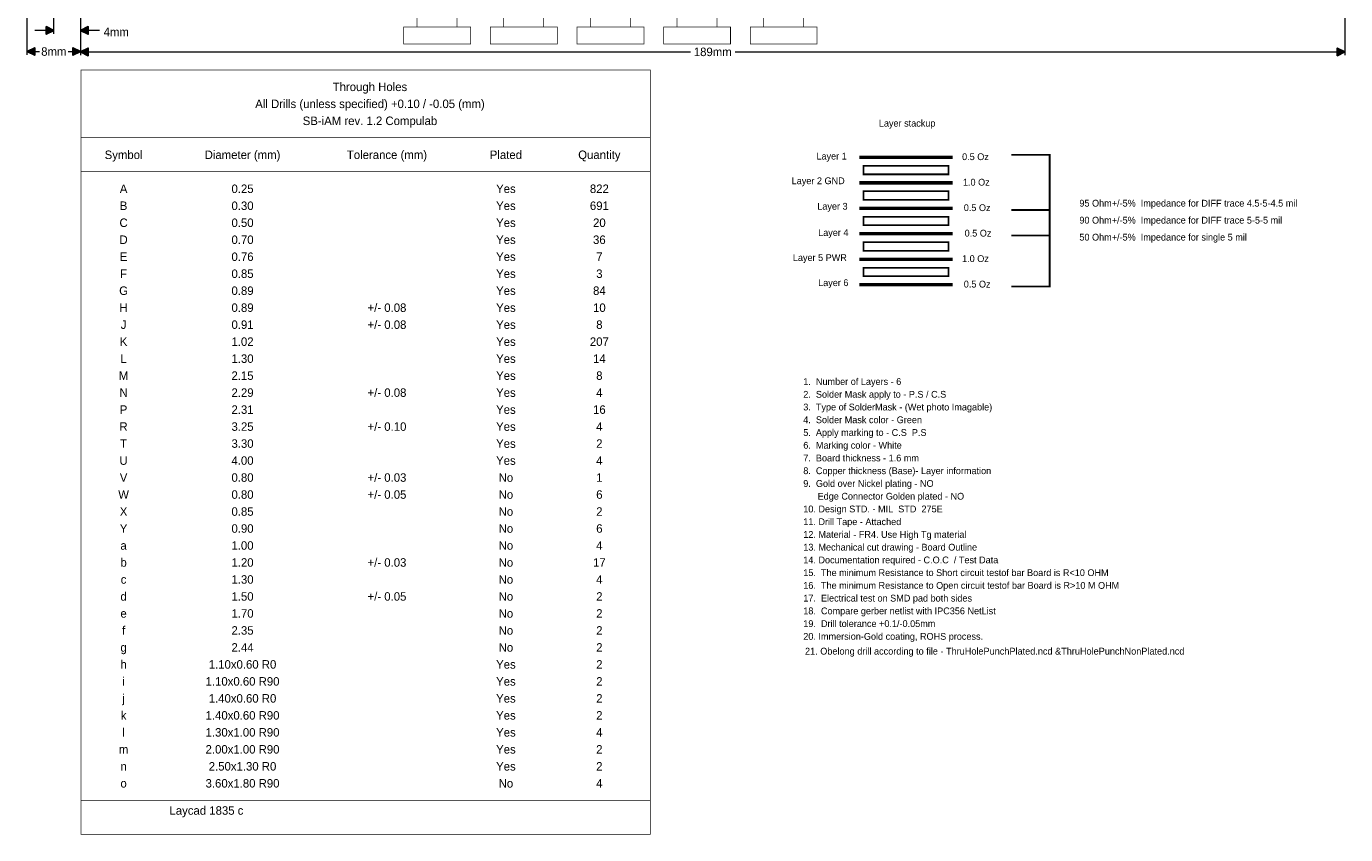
# Model space of a CAD drawing. Extents: x -14 to 190, y -123 to 238.
# Tile 1 of 28: x -8 to 189, y -123 to -2. Entities that reach past the tile are written whole.
import ezdxf
from ezdxf.enums import TextEntityAlignment as Align

# ---------------------------------------------------------------- set-up
doc = ezdxf.new("R2010")
doc.units = 0
doc.header["$MEASUREMENT"] = 0
for name, color, linetype in [('ASSEMBLY_OUTLINES_TOP', 102, 'CONTINUOUS'), ('DIM', 31, 'CONTINUOUS'), ('DRILL_DRAWING', 21, 'CONTINUOUS')]:
    doc.layers.add(name, color=color, linetype=linetype)
doc.styles.add('VERIBEST_GERBER_0', font='VBest0.ttf')
doc.styles.add('VERIBEST_GERBER_1', font='VBest1.ttf')

msp = doc.modelspace()

# ---------------------------------------------------------------- hatches: boundary and pattern name
at = {"layer": 'DIM'}
for points in [[(-4, -3), (-5.14, -3.57), (-5.14, -2.43)], [(0, -3), (1.14, -2.43), (1.14, -3.57)], [(-8, -6.15), (-6.86, -5.58), (-6.86, -6.72)], [(0, -6.15), (-1.14, -6.72), (-1.14, -5.58)], [(0, -6.2), (1.14, -5.63), (1.14, -6.77)], [(189, -6.2), (187.86, -6.77), (187.86, -5.63)]]:
    msp.add_hatch(color=256, dxfattribs=at).paths.add_polyline_path(points, flags=0)

# ---------------------------------------------------------------- linework, layer by layer
at = {"layer": 'ASSEMBLY_OUTLINES_TOP', "const_width": 0.1}
for points in [[(50.29, -2.496), (50.29, 0.004), (56.29, 0.004), (56.29, -2.496)], [(63.244, -2.496), (63.244, 0.004), (69.244, 0.004), (69.244, -2.496)], [(76.198, -2.496), (76.198, 0.004), (82.198, 0.004), (82.198, -2.496)], [(89.152, -2.496), (89.152, 0.004), (95.152, 0.004), (95.152, -2.496)], [(102.106, -2.496), (102.106, 0.004), (108.106, 0.004), (108.106, -2.496)], [(48.29, -5.006), (48.29, -2.506), (58.29, -2.506), (58.29, -5.006)], [(61.244, -5.006), (61.244, -2.506), (71.244, -2.506), (71.244, -5.006)], [(74.198, -5.006), (74.198, -2.506), (84.198, -2.506), (84.198, -5.006)], [(87.152, -5.006), (87.152, -2.506), (97.152, -2.506), (97.152, -5.006)], [(100.106, -5.006), (100.106, -2.506), (110.106, -2.506), (110.106, -5.006)]]:
    msp.add_lwpolyline(points, close=True, dxfattribs=at)
at = {"layer": 'DIM', "const_width": 0.2}
for points in [[(-4, 6.99), (-4, -3.51)], [(-8, -0.51), (-8, -6.66)], [(0, -0.51), (0, -3.51)], [(0, -0.51), (0, -6.71)], [(0, -0.51), (0, -6.66)], [(189, -0.51), (189, -6.71)], [(-4.57, -3), (-6.85, -3)], [(0.57, -3), (2.85, -3)], [(-7.43, -6.15), (-6.120919, -6.15)], [(-1.879081, -6.15), (-0.57, -6.15)], [(0.57, -6.2), (91.194366, -6.2)], [(97.805634, -6.2), (188.43, -6.2)]]:
    msp.add_lwpolyline(points, dxfattribs=at)
at = {"layer": 'DIM'}
for points in [[(-4, -3), (-5.14, -3.57), (-5.14, -2.43)], [(0, -3), (1.14, -2.43), (1.14, -3.57)], [(-8, -6.15), (-6.86, -5.58), (-6.86, -6.72)], [(0, -6.15), (-1.14, -6.72), (-1.14, -5.58)], [(0, -6.2), (1.14, -5.63), (1.14, -6.77)], [(189, -6.2), (187.86, -6.77), (187.86, -5.63)]]:
    msp.add_lwpolyline(points, close=True, dxfattribs=at)
at = {"layer": 'DRILL_DRAWING'}
for points, const_width in [([(0.08, -123.19), (0.08, -8.89), (85.17, -8.89), (85.17, -123.19)], 0.1016), ([(117.047, -24.511), (117.047, -23.241), (129.747, -23.241), (129.747, -24.511)], 0.254), ([(117.047, -28.321), (117.047, -27.051), (129.747, -27.051), (129.747, -28.321)], 0.254), ([(117.047, -32.131), (117.047, -30.861), (129.747, -30.861), (129.747, -32.131)], 0.254), ([(117.047, -35.941), (117.047, -34.671), (129.747, -34.671), (129.747, -35.941)], 0.254), ([(117.047, -39.751), (117.047, -38.481), (129.747, -38.481), (129.747, -39.751)], 0.254)]:
    msp.add_lwpolyline(points, close=True, dxfattribs=dict(at, const_width=const_width))
for points, const_width in [([(0.08, -19.05), (85.17, -19.05)], 0.1016), ([(139.145, -21.59), (144.86, -21.59), (144.86, -41.275), (139.145, -41.275)], 0.254), ([(116.412, -21.971), (130.382, -21.971)], 0.508), ([(0.08, -24.13), (85.17, -24.13)], 0.1016), ([(116.412, -25.781), (130.382, -25.781)], 0.508), ([(116.412, -29.591), (130.382, -29.591)], 0.508), ([(139.145, -29.845), (144.86, -29.845)], 0.254), ([(116.412, -33.401), (130.382, -33.401)], 0.508), ([(139.145, -33.655), (144.86, -33.655)], 0.254), ([(116.412, -37.211), (130.382, -37.211)], 0.508), ([(116.412, -41.021), (130.382, -41.021)], 0.508), ([(0.08, -118.11), (85.17, -118.11)], 0.1016)]:
    msp.add_lwpolyline(points, dxfattribs=dict(at, const_width=const_width))

# ---------------------------------------------------------------- texts
at = {"layer": 'DIM', "style": 'VERIBEST_GERBER_1'}
for s, p in [('4mm', (5.33222, -3.231)), ('8mm', (-4, -6.15)), ('189mm', (94.5, -6.2))]:
    msp.add_text(s, height=1.27, dxfattribs=at).set_placement(p, align=Align.MIDDLE_CENTER)
at = {"layer": 'DRILL_DRAWING', "style": 'VERIBEST_GERBER_0'}
for s, height, p in [('Through Holes', 1.27, (43.26, -11.43)), ('All Drills (unless specified) +0.10 / -0.05 (mm)', 1.27, (43.26, -13.97)), ('SB-iAM rev. 1.2 Compulab', 1.27, (43.26, -16.51)), ('Layer stackup', 1.016, (123.557062, -16.868738)), ('Symbol', 1.27, (6.43, -21.59)), ('Diameter (mm)', 1.27, (24.21, -21.59)), ('Tolerance (mm)', 1.27, (45.8, -21.59)), ('Plated', 1.27, (63.58, -21.59)), ('Quantity', 1.27, (77.55, -21.59)), ('Layer 1', 1.016, (112.261576, -21.794816)), ('0.5 Oz', 1.016, (133.769775, -21.879162)), ('Layer 2 GND', 1.016, (110.260628, -25.477724)), ('1.0 Oz', 1.016, (133.896775, -25.689162)), ('A', 1.27, (6.43, -26.67)), ('0.25', 1.27, (24.21, -26.67)), ('Yes', 1.27, (63.58, -26.67)), ('822', 1.27, (77.55, -26.67)), ('B', 1.27, (6.43, -29.21)), ('0.30', 1.27, (24.21, -29.21)), ('Yes', 1.27, (63.58, -29.21)), ('691', 1.27, (77.55, -29.21)), ('Layer 3', 1.016, (112.388576, -29.287816)), ('0.5 Oz', 1.016, (134.023775, -29.499162)), ('C', 1.27, (6.43, -31.75)), ('0.50', 1.27, (24.21, -31.75)), ('Yes', 1.27, (63.58, -31.75)), ('20', 1.27, (77.55, -31.75)), ('Layer 4', 1.016, (112.515576, -33.224816)), ('0.5 Oz', 1.016, (134.150852, -33.309052)), ('D', 1.27, (6.43, -34.29)), ('0.70', 1.27, (24.21, -34.29)), ('Yes', 1.27, (63.58, -34.29)), ('36', 1.27, (77.55, -34.29)), ('E', 1.27, (6.43, -36.83)), ('0.76', 1.27, (24.21, -36.83)), ('Yes', 1.27, (63.58, -36.83)), ('7', 1.27, (77.55, -36.83)), ('Layer 5 PWR', 1.016, (110.507516, -36.967668)), ('1.0 Oz', 1.016, (133.769852, -37.119052)), ('F', 1.27, (6.43, -39.37)), ('0.85', 1.27, (24.21, -39.37)), ('Yes', 1.27, (63.58, -39.37)), ('3', 1.27, (77.55, -39.37)), ('G', 1.27, (6.43, -41.91)), ('0.89', 1.27, (24.21, -41.91)), ('Yes', 1.27, (63.58, -41.91)), ('84', 1.27, (77.55, -41.91)), ('Layer 6', 1.016, (112.515576, -40.717816)), ('0.5 Oz', 1.016, (134.023775, -40.929162)), ('H', 1.27, (6.43, -44.45)), ('0.89', 1.27, (24.21, -44.45)), ('+/- 0.08', 1.27, (45.8, -44.45)), ('Yes', 1.27, (63.58, -44.45)), ('10', 1.27, (77.55, -44.45)), ('J', 1.27, (6.43, -46.99)), ('0.91', 1.27, (24.21, -46.99)), ('+/- 0.08', 1.27, (45.8, -46.99)), ('Yes', 1.27, (63.58, -46.99)), ('8', 1.27, (77.55, -46.99)), ('K', 1.27, (6.43, -49.53)), ('1.02', 1.27, (24.21, -49.53)), ('Yes', 1.27, (63.58, -49.53)), ('207', 1.27, (77.55, -49.53)), ('L', 1.27, (6.43, -52.07)), ('1.30', 1.27, (24.21, -52.07)), ('Yes', 1.27, (63.58, -52.07)), ('14', 1.27, (77.55, -52.07)), ('M', 1.27, (6.43, -54.61)), ('2.15', 1.27, (24.21, -54.61)), ('Yes', 1.27, (63.58, -54.61)), ('8', 1.27, (77.55, -54.61)), ('N', 1.27, (6.43, -57.15)), ('2.29', 1.27, (24.21, -57.15)), ('+/- 0.08', 1.27, (45.8, -57.15)), ('Yes', 1.27, (63.58, -57.15)), ('4', 1.27, (77.55, -57.15)), ('P', 1.27, (6.43, -59.69)), ('2.31', 1.27, (24.21, -59.69)), ('Yes', 1.27, (63.58, -59.69)), ('16', 1.27, (77.55, -59.69)), ('R', 1.27, (6.43, -62.23)), ('3.25', 1.27, (24.21, -62.23)), ('+/- 0.10', 1.27, (45.8, -62.23)), ('Yes', 1.27, (63.58, -62.23)), ('4', 1.27, (77.55, -62.23)), ('T', 1.27, (6.43, -64.77)), ('3.30', 1.27, (24.21, -64.77)), ('Yes', 1.27, (63.58, -64.77)), ('2', 1.27, (77.55, -64.77)), ('U', 1.27, (6.43, -67.31)), ('4.00', 1.27, (24.21, -67.31)), ('Yes', 1.27, (63.58, -67.31)), ('4', 1.27, (77.55, -67.31)), ('V', 1.27, (6.43, -69.85)), ('0.80', 1.27, (24.21, -69.85)), ('+/- 0.03', 1.27, (45.8, -69.85)), ('No', 1.27, (63.58, -69.85)), ('1', 1.27, (77.55, -69.85)), ('W', 1.27, (6.43, -72.39)), ('0.80', 1.27, (24.21, -72.39)), ('+/- 0.05', 1.27, (45.8, -72.39)), ('No', 1.27, (63.58, -72.39)), ('6', 1.27, (77.55, -72.39)), ('X', 1.27, (6.43, -74.93)), ('0.85', 1.27, (24.21, -74.93)), ('No', 1.27, (63.58, -74.93)), ('2', 1.27, (77.55, -74.93)), ('Y', 1.27, (6.43, -77.47)), ('0.90', 1.27, (24.21, -77.47)), ('No', 1.27, (63.58, -77.47)), ('6', 1.27, (77.55, -77.47)), ('a', 1.27, (6.43, -80.01)), ('1.00', 1.27, (24.21, -80.01)), ('No', 1.27, (63.58, -80.01)), ('4', 1.27, (77.55, -80.01)), ('b', 1.27, (6.43, -82.55)), ('1.20', 1.27, (24.21, -82.55)), ('+/- 0.03', 1.27, (45.8, -82.55)), ('No', 1.27, (63.58, -82.55)), ('17', 1.27, (77.55, -82.55)), ('c', 1.27, (6.43, -85.09)), ('1.30', 1.27, (24.21, -85.09)), ('No', 1.27, (63.58, -85.09)), ('4', 1.27, (77.55, -85.09)), ('d', 1.27, (6.43, -87.63)), ('1.50', 1.27, (24.21, -87.63)), ('+/- 0.05', 1.27, (45.8, -87.63)), ('No', 1.27, (63.58, -87.63)), ('2', 1.27, (77.55, -87.63)), ('e', 1.27, (6.43, -90.17)), ('1.70', 1.27, (24.21, -90.17)), ('No', 1.27, (63.58, -90.17)), ('2', 1.27, (77.55, -90.17)), ('f', 1.27, (6.43, -92.71)), ('2.35', 1.27, (24.21, -92.71)), ('No', 1.27, (63.58, -92.71)), ('2', 1.27, (77.55, -92.71)), ('2.44', 1.27, (24.21, -95.25)), ('No', 1.27, (63.58, -95.25)), ('2', 1.27, (77.55, -95.25)), ('g', 1.27, (6.43, -95.25)), ('h', 1.27, (6.43, -97.79)), ('1.10x0.60 R0', 1.27, (24.21, -97.79)), ('Yes', 1.27, (63.58, -97.79)), ('2', 1.27, (77.55, -97.79)), ('i', 1.27, (6.43, -100.33)), ('1.10x0.60 R90', 1.27, (24.21, -100.33)), ('Yes', 1.27, (63.58, -100.33)), ('2', 1.27, (77.55, -100.33)), ('j', 1.27, (6.43, -102.87)), ('1.40x0.60 R0', 1.27, (24.21, -102.87)), ('Yes', 1.27, (63.58, -102.87)), ('2', 1.27, (77.55, -102.87)), ('k', 1.27, (6.43, -105.41)), ('1.40x0.60 R90', 1.27, (24.21, -105.41)), ('Yes', 1.27, (63.58, -105.41)), ('2', 1.27, (77.55, -105.41)), ('l', 1.27, (6.43, -107.95)), ('1.30x1.00 R90', 1.27, (24.21, -107.95)), ('Yes', 1.27, (63.58, -107.95)), ('4', 1.27, (77.55, -107.95)), ('m', 1.27, (6.43, -110.49)), ('2.00x1.00 R90', 1.27, (24.21, -110.49)), ('Yes', 1.27, (63.58, -110.49)), ('2', 1.27, (77.55, -110.49)), ('2.50x1.30 R0', 1.27, (24.21, -113.03)), ('Yes', 1.27, (63.58, -113.03)), ('2', 1.27, (77.55, -113.03)), ('n', 1.27, (6.43, -113.03)), ('o', 1.27, (6.43, -115.57)), ('3.60x1.80 R90', 1.27, (24.21, -115.57)), ('No', 1.27, (63.58, -115.57)), ('4', 1.27, (77.55, -115.57))]:
    msp.add_text(s, height=height, dxfattribs=at).set_placement(p, align=Align.MIDDLE_CENTER)
for s, height, p in [('95 Ohm+/-5%  Impedance for DIFF trace 4.5-5-4.5 mil', 1.016, (149.305, -28.829)), ('90 Ohm+/-5%  Impedance for DIFF trace 5-5-5 mil', 1.016, (149.305, -31.369)), ('50 Ohm+/-5%  Impedance for single 5 mil', 1.016, (149.305, -33.909)), ('1.  Number of Layers - 6', 1.016, (108.03, -55.499)), ('2.  Solder Mask apply to - P.S / C.S', 1.016, (108.03, -57.404)), ('3.  Type of SolderMask - (Wet photo Imagable)', 1.016, (108.03, -59.309)), ('4.  Solder Mask color - Green', 1.016, (108.03, -61.214)), ('5.  Apply marking to - C.S  P.S', 1.016, (108.03, -63.119)), ('6.  Marking color - White', 1.016, (108.03, -65.024)), ('7.  Board thickness - 1.6 mm', 1.016, (108.03, -66.929)), ('8.  Copper thickness (Base)- Layer information', 1.016, (108.03, -68.834)), ('9.  Gold over Nickel plating - NO', 1.016, (108.03, -70.739)), ('    Edge Connector Golden plated - NO', 1.016, (108.665, -72.644)), ('10. Design STD. - MIL  STD  275E', 1.016, (108.03, -74.549)), ('11. Drill Tape - Attached', 1.016, (108.03, -76.454)), ('12. Material - FR4. Use High Tg material', 1.016, (108.03, -78.359)), ('13. Mechanical cut drawing - Board Outline', 1.016, (108.03, -80.264)), ('14. Documentation required - C.O.C  / Test Data', 1.016, (108.03, -82.169)), ('15.  The minimum Resistance to Short circuit testof bar Board is R<10 OHM', 1.016, (108.03, -84.074)), ('16.  The minimum Resistance to Open circuit testof bar Board is R>10 M OHM', 1.016, (108.03, -85.979)), ('17.  Electrical test on SMD pad both sides', 1.016, (108.03, -87.884)), ('18.  Compare gerber netlist with IPC356 NetList', 1.016, (108.03, -89.789)), ('19.  Drill tolerance +0.1/-0.05mm', 1.016, (108.03, -91.694)), ('20. Immersion-Gold coating, ROHS process.', 1.016, (108.03, -93.599)), ('21. Obelong drill according to file - ThruHolePunchPlated.ncd &ThruHolePunchNonPlated.ncd', 1.020064, (108.290106, -95.81007))]:
    msp.add_text(s, height=height, dxfattribs=at).set_placement(p, align=Align.MIDDLE_LEFT)
msp.add_text('                            Laycad 1835 c', height=1.27, dxfattribs=at).set_placement((0.08, -120.65), align=Align.BOTTOM_LEFT)

doc.saveas('drawing.dxf')
